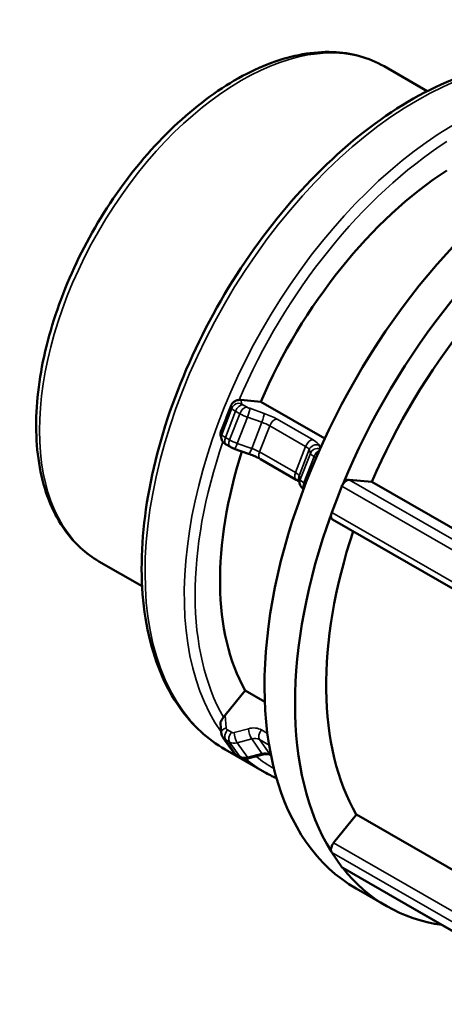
# Model space of a CAD drawing. Header units: millimetres. Extents: x 0 to 903, y 0 to 594.
# Tile 7 of 9: x 543 to 587, y 419 to 522. Entities that reach past the tile are written whole.
import ezdxf

# ---------------------------------------------------------------- set-up
doc = ezdxf.new("R2010")
doc.units = ezdxf.units.MM
doc.layers.add('Visible (ANSI)', color=7, linetype='Continuous', lineweight=50)
doc.layers.add('Visible Narrow (ANSI)', color=7, linetype='Continuous', lineweight=35)

msp = doc.modelspace()

# ---------------------------------------------------------------- linework, layer by layer
at = {"layer": 'Visible (ANSI)'}
for p, q in [((580.93, 516.69), (585.435, 514.096)), ((565.971, 481.877), (568.062, 481.686)), ((568.062, 481.686), (574.739, 477.841)), ((563.963, 477.807), (563.884, 478.099)), ((564.896, 476.965), (564.464, 477.213)), ((566.802, 476.255), (565.302, 476.781)), ((571.779, 473.547), (568.027, 475.707)), ((572.154, 473.09), (572.047, 473.489)), ((575.999, 471.494), (576.529, 472.862)), ((577.302, 473.546), (579.668, 473.329)), ((579.668, 473.329), (603.214, 459.77)), ((575.469, 470.127), (575.999, 471.494)), ((600.292, 455.147), (575.56, 469.389)), ((551.181, 465.03), (555.686, 462.435)), ((564.345, 448.968), (566.435, 451.567)), ((566.435, 451.567), (568.491, 450.384)), ((563.86, 448.135), (563.938, 447.175)), ((564.126, 446.651), (565.187, 445.137)), ((564.359, 445.402), (568.46, 443.04)), ((565.957, 444.58), (565.525, 444.828)), ((568.335, 444.877), (566.835, 444.474)), ((569.13, 444.802), (569.087, 444.827)), ((575.676, 435.656), (578.042, 438.599)), ((578.042, 438.599), (601.587, 425.04)), ((575.999, 433.887), (575.469, 434.644)), ((576.529, 433.131), (575.999, 433.887)), ((601.352, 418.804), (576.62, 433.046)), ((578.031, 430.882), (581.213, 429.049))]:
    msp.add_line(p, q, dxfattribs=at)
for centre, major_axis, ratio, start_param, end_param in [((600.986, 470.745), (22.955, 39.863), 0.5780931, 0, 3.1415927), ((589.107, 477.586), (-17.85, -30.996), 0.5780931, 3.9894041, 4.9079077), ((604.168, 468.912), (-22.955, -39.863), 0.5780931, 3.9625712, 4.9347405), ((604.168, 468.912), (-20.66, -35.877), 0.5780931, 3.9806413, 4.9166705), ((565.689, 481.148), (0.618, 0.574), 0.7362459, 0.583565, 0.8204889), ((589.107, 477.586), (-17.85, -30.996), 0.5780931, 5.0670051, 5.9551052), ((577.019, 472.817), (-0.399, -0.693), 0.5780931, 4.6868385, 4.9722547), ((577.019, 472.817), (0.399, 0.693), 0.5780931, 0.2598657, 1.5452459), ((604.168, 468.912), (-22.955, -39.863), 0.5780931, 5.0097688, 5.9819381), ((575.959, 470.082), (-0.399, -0.693), 0.5780931, 5.2576708, 6.2831853), ((575.959, 470.082), (-0.399, -0.693), 0.5780931, 4.9722547, 5.2576708), ((604.168, 468.912), (-20.66, -35.877), 0.5780931, 5.0538612, 5.963868), ((564.628, 448.565), (-0.643, -0.912), 0.4202531, 4.5621975, 4.7991214), ((575.959, 435.253), (0.399, 0.693), 0.5780931, 1.3070632, 2.5924434), ((575.959, 435.253), (-0.399, -0.693), 0.5780931, 5.7340361, 6.0194522), ((577.019, 433.74), (-0.399, -0.693), 0.5780931, 6.0194522, 6.2831853), ((604.168, 468.912), (-22.955, -39.863), 0.5780931, 6.0569846, 6.509386)]:
    msp.add_ellipse(centre, major_axis=major_axis, ratio=ratio, start_param=start_param, end_param=end_param, dxfattribs=at)
for points, knots in [([(580.93, 516.69), (579.335, 517.609), (577.504, 518.109), (573.524, 518.253), (571.364, 517.86), (566.891, 516.204), (564.575, 514.9), (560.071, 511.524), (557.885, 509.447), (553.871, 504.743), (552.043, 502.12), (548.917, 496.587), (547.619, 493.679), (545.682, 487.858), (545.044, 484.946), (544.504, 479.395), (544.604, 476.757), (545.569, 472.036), (546.429, 469.947), (548.62, 466.911), (549.811, 465.818), (551.181, 465.03)], [5.4997209, 5.4997209, 5.4997209, 5.4997209, 5.7964381, 5.7964381, 6.1073257, 6.1073257, 6.4324028, 6.4324028, 6.7591022, 6.7591022, 7.0846762, 7.0846762, 7.4097813, 7.4097813, 7.7354393, 7.7354393, 8.0622039, 8.0622039, 8.3866701, 8.3866701, 8.6413135, 8.6413135, 8.6413135, 8.6413135]), ([(604.521, 515.144), (602.369, 516.383), (599.892, 517.049), (594.506, 517.199), (591.584, 516.644), (585.552, 514.35), (582.437, 512.571), (576.384, 507.982), (573.446, 505.167), (568.05, 498.8), (565.59, 495.251), (561.387, 487.772), (559.643, 483.844), (557.044, 475.991), (556.19, 472.067), (555.471, 464.605), (555.607, 461.068), (556.893, 454.751), (558.038, 451.964), (560.947, 447.912), (562.534, 446.453), (564.359, 445.402)], [5.4997209, 5.4997209, 5.4997209, 5.4997209, 5.8020423, 5.8020423, 6.1156497, 6.1156497, 6.4395933, 6.4395933, 6.764523, 6.764523, 7.0886116, 7.0886116, 7.4123651, 7.4123651, 7.7365337, 7.7365337, 8.0615316, 8.0615316, 8.3849358, 8.3849358, 8.6413135, 8.6413135, 8.6413135, 8.6413135]), ([(563.912, 478.564), (564.093, 479.026), (564.271, 479.482), (564.616, 480.371), (564.793, 480.83), (564.972, 481.299)], [1.69101742, 1.69101742, 1.69101742, 1.69101742, 1.83729066, 1.83729066, 1.9835639, 1.9835639, 1.9835639, 1.9835639]), ([(564.972, 481.299), (564.977, 481.311), (564.982, 481.322), (564.987, 481.334), (564.996, 481.355), (565.006, 481.375), (565.054, 481.464), (565.102, 481.527), (565.227, 481.651), (565.306, 481.707), (565.469, 481.789), (565.546, 481.817), (565.688, 481.854), (565.749, 481.864), (565.801, 481.872)], [-0.00386573, -0.00386573, -0.00386573, -0.00386573, 0, 0, 0, 0.00695243, 0.00695243, 0.03070207, 0.03070207, 0.06004973, 0.06004973, 0.08645941, 0.08645941, 0.11040273, 0.11040273, 0.11040273, 0.11040273]), ([(563.884, 478.099), (563.867, 478.162), (563.858, 478.229), (563.86, 478.372), (563.872, 478.447), (563.896, 478.52), (563.9, 478.535), (563.906, 478.549), (563.912, 478.564)], [-0.044778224, -0.044778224, -0.044778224, -0.044778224, -0.023493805, -0.023493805, 0, 0, 0, 0.00487329, 0.00487329, 0.00487329, 0.00487329]), ([(563.963, 477.807), (563.986, 477.721), (564.017, 477.658), (564.089, 477.531), (564.13, 477.483), (564.203, 477.403), (564.236, 477.374), (564.297, 477.324), (564.325, 477.303), (564.38, 477.265), (564.407, 477.248), (564.443, 477.225), (564.454, 477.219), (564.464, 477.213)], [3.92699082, 3.92699082, 3.92699082, 3.92699082, 4.02735243, 4.02735243, 4.17858632, 4.17858632, 4.33566595, 4.33566595, 4.49274559, 4.49274559, 4.64982522, 4.64982522, 4.71238898, 4.71238898, 4.71238898, 4.71238898]), ([(564.896, 476.965), (564.922, 476.95), (564.948, 476.935), (565.001, 476.908), (565.028, 476.895), (565.081, 476.87), (565.108, 476.858), (565.163, 476.834), (565.191, 476.823), (565.246, 476.802), (565.274, 476.791), (565.302, 476.781)], [4.71238898, 4.71238898, 4.71238898, 4.71238898, 4.86946861, 4.86946861, 5.02654825, 5.02654825, 5.18362788, 5.18362788, 5.34070751, 5.34070751, 5.49778714, 5.49778714, 5.49778714, 5.49778714]), ([(566.802, 476.255), (566.891, 476.223), (566.981, 476.19), (567.16, 476.12), (567.249, 476.084), (567.423, 476.01), (567.508, 475.972), (567.67, 475.895), (567.749, 475.857), (567.895, 475.781), (567.964, 475.744), (568.027, 475.707)], [3.92699082, 3.92699082, 3.92699082, 3.92699082, 4.08407045, 4.08407045, 4.24115008, 4.24115008, 4.39822972, 4.39822972, 4.55530935, 4.55530935, 4.71238898, 4.71238898, 4.71238898, 4.71238898]), ([(571.779, 473.547), (571.841, 473.511), (571.898, 473.476), (571.996, 473.412), (572.037, 473.383), (572.075, 473.354), (572.08, 473.35), (572.085, 473.346)], [4.71238898, 4.71238898, 4.71238898, 4.71238898, 4.86946861, 4.86946861, 5.02654825, 5.02654825, 5.0556991, 5.0556991, 5.0556991, 5.0556991]), ([(572.154, 473.09), (572.177, 473.004), (572.208, 472.941), (572.281, 472.814), (572.321, 472.765), (572.395, 472.686), (572.427, 472.657), (572.483, 472.61), (572.507, 472.592), (572.531, 472.576)], [3.92699082, 3.92699082, 3.92699082, 3.92699082, 4.02735243, 4.02735243, 4.17858632, 4.17858632, 4.33566595, 4.33566595, 4.4672084, 4.4672084, 4.4672084, 4.4672084]), ([(563.86, 448.135), (563.859, 448.153), (563.859, 448.172), (563.867, 448.244), (563.887, 448.299), (563.952, 448.418), (563.994, 448.479), (564.092, 448.613), (564.143, 448.682), (564.19, 448.754), (564.19, 448.755), (564.19, 448.755)], [0.021575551, 0.021575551, 0.021575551, 0.021575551, 0.030935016, 0.030935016, 0.057716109, 0.057716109, 0.084423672, 0.084423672, 0.11123769, 0.11123769, 0.111326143, 0.111326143, 0.111326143, 0.111326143]), ([(564.126, 446.651), (564.104, 446.682), (564.084, 446.715), (564.047, 446.782), (564.03, 446.816), (564.001, 446.887), (563.989, 446.922), (563.967, 446.994), (563.959, 447.03), (563.946, 447.103), (563.941, 447.139), (563.938, 447.175)], [1.92337664, 1.92337664, 1.92337664, 1.92337664, 2.00994021, 2.00994021, 2.09650378, 2.09650378, 2.18306735, 2.18306735, 2.26963092, 2.26963092, 2.35619449, 2.35619449, 2.35619449, 2.35619449]), ([(565.187, 445.137), (565.204, 445.112), (565.224, 445.087), (565.264, 445.039), (565.285, 445.016), (565.329, 444.973), (565.352, 444.952), (565.399, 444.913), (565.424, 444.894), (565.474, 444.859), (565.499, 444.843), (565.525, 444.828)], [4.35980867, 4.35980867, 4.35980867, 4.35980867, 4.43032473, 4.43032473, 4.50084079, 4.50084079, 4.57135686, 4.57135686, 4.64187292, 4.64187292, 4.71238898, 4.71238898, 4.71238898, 4.71238898]), ([(568.335, 444.877), (568.399, 444.894), (568.462, 444.907), (568.583, 444.922), (568.641, 444.925), (568.751, 444.923), (568.803, 444.918), (568.899, 444.901), (568.942, 444.889), (569.021, 444.861), (569.056, 444.845), (569.087, 444.827)], [3.92699082, 3.92699082, 3.92699082, 3.92699082, 4.08407045, 4.08407045, 4.24115008, 4.24115008, 4.39822972, 4.39822972, 4.55530935, 4.55530935, 4.71238898, 4.71238898, 4.71238898, 4.71238898]), ([(565.957, 444.58), (566.014, 444.547), (566.074, 444.519), (566.195, 444.476), (566.256, 444.46), (566.377, 444.439), (566.437, 444.434), (566.555, 444.431), (566.613, 444.435), (566.726, 444.449), (566.781, 444.46), (566.835, 444.474)], [4.71238898, 4.71238898, 4.71238898, 4.71238898, 4.86946861, 4.86946861, 5.02654825, 5.02654825, 5.18362788, 5.18362788, 5.34070751, 5.34070751, 5.49778714, 5.49778714, 5.49778714, 5.49778714])]:
    msp.add_open_spline(points, degree=3, knots=knots, dxfattribs=at)
msp.add_open_spline([(568.46, 443.04), (568.866, 442.807), (569.283, 442.594), (569.711, 442.401)], degree=3, dxfattribs=at)
at = {"layer": 'Visible Narrow (ANSI)'}
for p, q in [((565.05, 481.012), (563.989, 478.277)), ((564.972, 481.299), (565.05, 481.012)), ((566.079, 481.479), (565.971, 481.877)), ((566.639, 481.122), (566.207, 481.371)), ((568.411, 480.474), (566.91, 481)), ((564.374, 477.951), (565.434, 480.686)), ((565.866, 480.438), (564.805, 477.703)), ((565.434, 480.686), (565.866, 480.438)), ((565.621, 477.338), (566.681, 480.073)), ((566.681, 480.073), (568.181, 479.546)), ((573.521, 477.704), (569.769, 479.865)), ((568.181, 479.546), (567.121, 476.811)), ((567.936, 476.446), (568.997, 479.18)), ((568.997, 479.18), (572.749, 477.02)), ((563.989, 478.277), (563.912, 478.564)), ((564.805, 477.703), (564.374, 477.951)), ((567.121, 476.811), (565.621, 477.338)), ((572.749, 477.02), (571.688, 474.285)), ((574.262, 476.793), (574.163, 477.161)), ((571.688, 474.285), (567.936, 476.446)), ((572.073, 473.959), (573.133, 476.694)), ((573.241, 476.295), (572.18, 473.56)), ((572.565, 473.234), (573.626, 475.969)), ((573.133, 476.694), (573.241, 476.295)), ((573.626, 475.969), (573.846, 475.843)), ((572.18, 473.56), (572.073, 473.959)), ((572.742, 473.132), (572.565, 473.234)), ((576.529, 472.862), (601.262, 458.62)), ((602.034, 459.304), (577.302, 473.546)), ((600.201, 455.885), (575.469, 470.127)), ((564.452, 447.643), (564.345, 448.968)), ((565.012, 447.19), (564.581, 447.438)), ((566.784, 447.567), (565.284, 447.164)), ((568.761, 447.081), (568.143, 447.437)), ((564.374, 446.426), (564.805, 446.177)), ((565.434, 444.912), (564.374, 446.426)), ((564.805, 446.177), (565.866, 444.664)), ((565.621, 446.099), (567.121, 446.502)), ((566.681, 444.586), (565.621, 446.099)), ((567.121, 446.502), (568.181, 444.989)), ((567.936, 446.424), (568.941, 445.846)), ((568.997, 444.911), (567.936, 446.424)), ((565.866, 444.664), (565.434, 444.912)), ((568.181, 444.989), (566.681, 444.586)), ((569.123, 444.838), (568.997, 444.911)), ((575.469, 434.644), (600.201, 420.402)), ((600.408, 421.414), (575.676, 435.656)), ((601.262, 418.888), (576.529, 433.131))]:
    msp.add_line(p, q, dxfattribs=at)
for centre, major_axis, ratio, start_param, end_param in [((566.055, 490.86), (-14.875, -25.83), 0.5780931, 3.1415927, 6.2831853), ((584.44, 480.273), (-20.081, -34.871), 0.5780931, 3.1415927, 6.2831853), ((588.541, 477.911), (20.081, 34.871), 0.5780931, 0, 2.8802628), ((589.107, 477.586), (19.682, 34.178), 0.5780931, 0.8412472, 1.7728793), ((565.796, 480.75), (0.772, 0.208), 0.9663797, 0.9534826, 2.524279), ((566.169, 480.619), (-1.119, 0.434), 0.2096643, 0.1528098, 0.938208), ((565.924, 480.641), (0.399, 0.693), 0.5780931, 0.2598657, 1.830662), ((566.356, 480.393), (0.399, 0.693), 0.5780931, 0.2598657, 1.830662), ((566.452, 481.348), (-0.373, 0.145), 0.2096643, 0.1528098, 0.938208), ((566.884, 481.1), (-0.373, 0.145), 0.2096643, 0.938208, 1.7236062), ((566.628, 480.271), (0.265, 0.755), 0.1488326, 4.4987416, 6.0695379), ((566.601, 480.37), (1.119, -0.434), 0.2096643, 4.0798006, 4.8651988), ((568.128, 479.744), (0.265, 0.755), 0.1488326, 4.4987416, 6.0695379), ((568.545, 479.977), (-1.865, 0.723), 0.2096643, 4.0798006, 4.8651988), ((569.487, 479.136), (0.399, 0.693), 0.5780931, 0.2598657, 1.830662), ((568.262, 479.248), (1.119, -0.434), 0.2096643, 0.938208, 1.7236062), ((564.735, 478.015), (-0.772, -0.208), 0.9663797, 5.6658716, 6.2831853), ((565.109, 477.884), (-1.119, 0.434), 0.2096643, 0.1528098, 0.938208), ((564.864, 477.907), (-0.399, -0.693), 0.5780931, 4.9722547, 6.2831853), ((589.107, 477.586), (-19.682, -34.178), 0.5780931, 5.0360432, 5.9616695), ((565.295, 477.658), (-0.399, -0.693), 0.5780931, 4.9722547, 6.2831853), ((565.54, 477.636), (-1.119, 0.434), 0.2096643, 0.938208, 1.7236062), ((565.567, 477.536), (-0.265, -0.755), 0.1488326, 0, 1.3571489), ((567.067, 477.009), (-0.265, -0.755), 0.1488326, 0, 1.3571489), ((567.201, 476.513), (-1.119, 0.434), 0.2096643, 4.0798006, 4.8651988), ((573.238, 476.975), (0.399, 0.693), 0.5780931, 0.2598657, 1.830662), ((572.014, 477.087), (1.119, -0.434), 0.2096643, 0.1528098, 0.938208), ((573.88, 476.432), (0.772, 0.208), 0.9663797, 0.9534826, 2.524279), ((573.987, 476.033), (0.772, 0.208), 0.9663797, 0.9792123, 2.524279), ((572.297, 477.817), (1.865, -0.723), 0.2096643, 0.1528098, 0.938208), ((568.426, 476.401), (-0.399, -0.693), 0.5780931, 4.9722547, 6.2831853), ((574.361, 475.902), (-1.119, 0.434), 0.2096643, 0.1528098, 0.938208), ((574.116, 475.924), (0.399, 0.693), 0.5780931, 0.6673434, 1.830662), ((572.178, 474.24), (-0.399, -0.693), 0.5780931, 4.9722547, 6.2831853), ((570.953, 474.352), (1.119, -0.434), 0.2096643, 0.1528098, 0.938208), ((572.819, 473.697), (-0.772, -0.208), 0.9663797, 5.6658716, 6.2831853), ((572.927, 473.298), (-0.772, -0.208), 0.9663797, 5.6658716, 6.2831853), ((573.3, 473.167), (-1.119, 0.434), 0.2096643, 0.1528098, 0.938208), ((573.055, 473.189), (-0.399, -0.693), 0.5780931, 4.9722547, 5.9419718), ((564.735, 447.239), (-0.797, -0.065), 0.559184, 5.0293075, 6.2831853), ((564.864, 447.035), (-0.399, -0.693), 0.5780931, 4.4486559, 6.0194522), ((564.826, 447.743), (-0.328, -0.23), 0.7877574, 5.8503675, 6.6357656), ((565.295, 446.786), (-0.399, -0.693), 0.5780931, 4.4486559, 6.0194522), ((565.257, 447.494), (-0.328, -0.23), 0.7877574, 0.3525803, 1.1379785), ((565.567, 446.76), (-0.207, 0.773), 0.2583631, 0.9534949, 2.5242912), ((566.918, 445.914), (1.638, 1.148), 0.7877574, 0.3525803, 1.1379785), ((567.067, 447.163), (-0.207, 0.773), 0.2583631, 0.9534949, 2.5242912), ((568.426, 447.033), (-0.399, -0.693), 0.5780931, 4.4486559, 6.0194522), ((565.109, 447.339), (-0.983, -0.689), 0.7877574, 0, 0.3525803), ((565.54, 447.091), (-0.983, -0.689), 0.7877574, 0.3525803, 1.1379785), ((567.201, 445.51), (0.983, 0.689), 0.7877574, 0.3525803, 1.1379785), ((566.169, 445.826), (-0.983, -0.689), 0.7877574, 0, 0.3525803), ((565.924, 445.522), (-0.399, -0.693), 0.5780931, 6.0194522, 6.2831853), ((568.262, 443.997), (0.983, 0.689), 0.7877574, 0.3525803, 1.1379785), ((568.128, 445.65), (0.207, -0.773), 0.2583631, 5.6658839, 6.2831853), ((566.601, 445.578), (-0.983, -0.689), 0.7877574, 0.3525803, 1.1379785), ((566.356, 445.273), (-0.399, -0.693), 0.5780931, 6.0194522, 6.2831853), ((588.541, 477.911), (-20.081, -34.871), 0.5780931, 6.1792546, 6.2831853), ((566.628, 445.247), (0.207, -0.773), 0.2583631, 5.6658839, 6.2831853), ((589.107, 477.586), (-19.682, -34.178), 0.5780931, 6.1856474, 6.2841346), ((569.487, 445.52), (-0.399, -0.693), 0.5780931, 6.0194522, 6.2831853)]:
    msp.add_ellipse(centre, major_axis=major_axis, ratio=ratio, start_param=start_param, end_param=end_param, dxfattribs=at)

doc.saveas('drawing.dxf')
